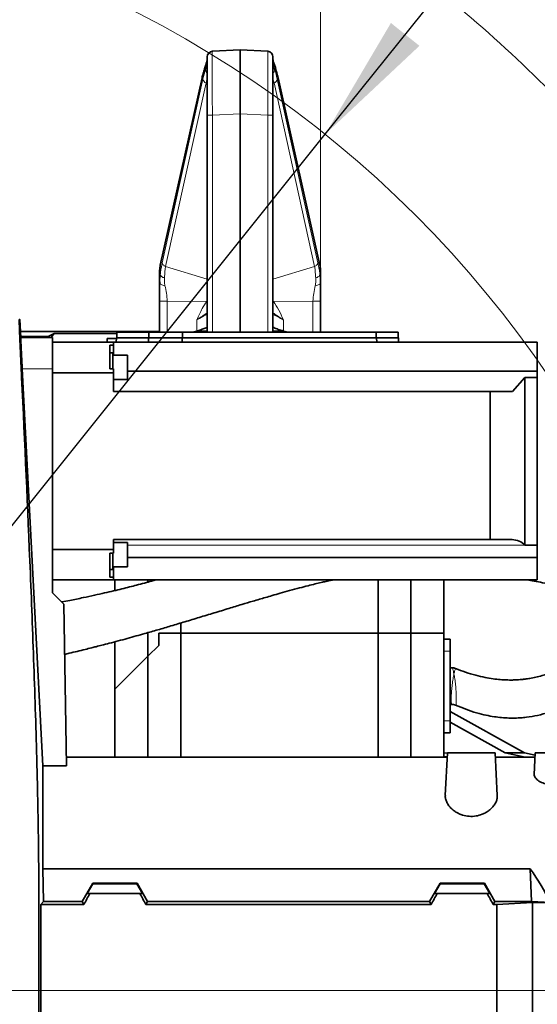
# Model space of a CAD drawing. Header units: millimetres. Extents: x 0 to 12115, y 0 to 8400.
# Tile 69 of 123: x 7203 to 7487, y 1424 to 1963. Entities that reach past the tile are written whole.
import ezdxf

# ---------------------------------------------------------------- set-up
doc = ezdxf.new("R2010")
doc.units = ezdxf.units.MM
doc.header["$LTSCALE"] = 20
doc.linetypes.add('CENTERX2', pattern=[20.32, 12.7, -2.54, 2.54, -2.54])
doc.layers.add('SVART_TEXT', color=7, linetype='Continuous')
doc.styles.add('SLDTEXTSTYLE0', font='TXT', dxfattribs={"width": 0.605})
doc.dimstyles.new('SLDDIMSTYLE0', dxfattribs={"dimtxt": 70, "dimasz": 70, "dimexe": 0, "dimexo": 0.0625, "dimgap": 17.5, "dimtad": 1, "dimdec": 1, "dimrnd": 1e-09, "dimzin": 12, "dimdsep": 46, "dimtxsty": 'SLDTEXTSTYLE0', "dimsah": 1, "dimcen": 0.09, "dimadec": 0, "dimazin": 3, "dimtfac": 1, "dimtofl": 0, "dimtmove": 0, "dimatfit": 3, "dimfxl": 1, "dimfrac": 2, "dimtolj": 1, "dimtzin": 12, "dimarcsym": 0})
doc.dimstyles.new('SLDDIMSTYLE17', dxfattribs={"dimtxt": 70, "dimasz": 70, "dimexe": 0, "dimexo": 0.0625, "dimgap": 17.5, "dimtad": 0, "dimtih": 1, "dimtoh": 1, "dimdec": 1, "dimrnd": 1e-09, "dimzin": 12, "dimdsep": 46, "dimtxsty": 'SLDTEXTSTYLE0', "dimsah": 1, "dimcen": 0, "dimadec": 0, "dimazin": 3, "dimtfac": 1, "dimtofl": 0, "dimtmove": 0, "dimatfit": 3, "dimfxl": 1, "dimfrac": 2, "dimtolj": 1, "dimtzin": 12, "dimarcsym": 0})

# ---------------------------------------------------------------- blocks, each defined once
blk = doc.blocks.new('_D_77')
at = {"layer": 'SVART_TEXT'}
for p, q in [((7370.63, 1900.23), (7599.82, 2186.41)), ((7599.82, 2186.41), (8618.66, 2186.41)), ((6995.56, 1431.91), (7370.63, 1900.23))]:
    blk.add_line(p, q, dxfattribs=at)
blk.add_solid([(7370.63, 1900.23), (7422.19, 1948.62), (7406.58, 1961.12)], dxfattribs=at)
at = {"layer": 'SVART_TEXT', "char_height": 70, "attachment_point": 1, "style": 'SLDTEXTSTYLE0'}
for s, insert in [('R600', (8009.32, 2491.5)), ('Smallest circumscribed', (7629.82, 2384.07)), ('radius axis 1 front side', (7643.09, 2276.64))]:
    blk.add_mtext(s, dxfattribs=dict(at, insert=insert))
blk = doc.blocks.new('_D_78')
at = {"color": 7, "linetype": 'Continuous', "lineweight": 0}
for p, q in [((9298.06, 1431.91), (9298.06, 2254.61)), ((6999.56, 1431.91), (9328.06, 1431.91)), ((9298.06, 1431.91), (9298.06, 1209.41)), ((8474.06, 1209.41), (9328.06, 1209.41))]:
    blk.add_line(p, q, dxfattribs=at)
at = {"color": 7, "linetype": 'Continuous', "lineweight": 18}
for points in [[(9298.06, 1431.91), (9288.06, 1361.91), (9308.06, 1361.91)], [(9298.06, 1209.41), (9308.06, 1279.41), (9288.06, 1279.41)]]:
    blk.add_solid(points, dxfattribs=at)
at = {"color": 7, "linetype": 'Continuous', "lineweight": 18, "char_height": 70, "attachment_point": 1, "rotation": 90, "style": 'SLDTEXTSTYLE0'}
for s, insert in [('(2x M8)', (9207.83, 1927.75)), ('222,5', (9207.83, 1634.63))]:
    blk.add_mtext(s, dxfattribs=dict(at, insert=insert))
blk = doc.blocks.new('_D_79')
at = {"color": 7, "linetype": 'Continuous', "lineweight": 0}
for p, q in [((9116.87, 1618.91), (9116.87, 2177.42)), ((8490.06, 1618.91), (9146.87, 1618.91)), ((9116.87, 1431.91), (9116.87, 1618.91)), ((6999.56, 1431.91), (9146.87, 1431.91))]:
    blk.add_line(p, q, dxfattribs=at)
at = {"color": 7, "linetype": 'Continuous', "lineweight": 18}
for points in [[(9116.87, 1618.91), (9106.87, 1548.91), (9126.87, 1548.91)], [(9116.87, 1431.91), (9126.87, 1501.91), (9106.87, 1501.91)]]:
    blk.add_solid(points, dxfattribs=at)
at = {"color": 7, "linetype": 'Continuous', "lineweight": 18, "char_height": 70, "attachment_point": 1, "rotation": 90, "style": 'SLDTEXTSTYLE0'}
for s, insert in [('(2x M8)', (9026.63, 1850.56)), ('187', (9026.63, 1637.65))]:
    blk.add_mtext(s, dxfattribs=dict(at, insert=insert))
blk = doc.blocks.new('_D_81')
at = {"color": 7, "linetype": 'Continuous', "lineweight": 0}
for p, q in [((6623.06, 1813), (6623.06, 2216.41)), ((7368.06, 1822.87), (7368.06, 2216.41)), ((6623.06, 2186.41), (7368.06, 2186.41))]:
    blk.add_line(p, q, dxfattribs=at)
at = {"color": 7, "linetype": 'Continuous', "lineweight": 18}
for points in [[(6623.06, 2186.41), (6693.06, 2176.41), (6693.06, 2196.41)], [(7368.06, 2186.41), (7298.06, 2196.41), (7298.06, 2176.41)]]:
    blk.add_solid(points, dxfattribs=at)
at = {"color": 7, "linetype": 'Continuous', "lineweight": 18, "insert": (6915.35, 2276.64), "char_height": 70, "attachment_point": 1, "style": 'SLDTEXTSTYLE0'}
blk.add_mtext('745', dxfattribs=at)

msp = doc.modelspace()

# ---------------------------------------------------------------- linework, layer by layer
at = {"color": 7, "linetype": 'Continuous', "lineweight": 35}
for p, q in [((7308.904537, 1945.614535), (7324.061545, 1946.40888)), ((7324.061545, 1911.456846), (7324.061545, 1946.40888)), ((7324.061545, 1946.40888), (7339.218553, 1945.614535)), ((7306.061545, 1910.662501), (7306.061545, 1942.618646)), ((7342.061545, 1942.618646), (7342.061545, 1910.662501)), ((7303.256232, 1931.054064), (7280.393311, 1828.541865)), ((7367.72978, 1828.541865), (7344.866858, 1931.054064)), ((7306.061545, 1791.90888), (7306.061545, 1910.662501)), ((7324.061545, 1911.456846), (7324.061545, 1791.90888)), ((7342.061545, 1910.662501), (7342.061545, 1791.90888)), ((7280.061545, 1818.864975), (7280.061545, 1825.558283)), ((7368.061545, 1825.558283), (7368.061545, 1818.866633)), ((7280.061545, 1818.865199), (7280.100467, 1819.446424)), ((7280.15548, 1818.645144), (7280.061545, 1818.863101)), ((7280.066682, 1819.464311), (7280.108505, 1818.641593)), ((7368.061545, 1818.866572), (7367.97124, 1818.656897)), ((7368.014657, 1818.615131), (7368.056503, 1819.457992)), ((7368.023227, 1819.43876), (7368.061545, 1818.866737)), ((7280.061545, 1791.90888), (7280.061545, 1809.00318)), ((7368.061545, 1809.00318), (7368.061545, 1791.90888)), ((7204.03039, 1788.976997), (7203.509666, 1798.913001)), ((7203.854775, 1792.327929), (7280.061545, 1792.327929)), ((7203.997746, 1789.599881), (7219.438443, 1789.7362)), ((7204.028816, 1788.975482), (7221.361545, 1788.975482)), ((7219.438443, 1789.7362), (7218.861136, 1788.975482)), ((7219.438443, 1789.7362), (7222.344523, 1791.210465)), ((7220.708624, 1788.975482), (7222.344523, 1791.210465)), ((7221.361545, 1771.917529), (7221.361545, 1788.975482)), ((7256.561545, 1791.210465), (7222.344523, 1791.210465)), ((7251.382611, 1786.475482), (7251.388044, 1788.535327)), ((7256.357958, 1788.535327), (7251.388044, 1788.535327)), ((7256.364478, 1788.90888), (7256.322003, 1786.475482)), ((7256.364478, 1788.90888), (7273.964137, 1788.90888)), ((7256.561545, 1788.90888), (7256.561545, 1791.90888)), ((7274.063293, 1791.90888), (7256.561545, 1791.90888)), ((7273.964137, 1788.90888), (7273.94284, 1786.475482)), ((7273.964137, 1788.90888), (7292.364478, 1788.90888)), ((7274.063293, 1788.90888), (7274.063293, 1791.90888)), ((7292.561545, 1791.90888), (7274.063293, 1791.90888)), ((7292.364478, 1788.90888), (7292.322003, 1786.475482)), ((7292.364478, 1788.90888), (7398.758612, 1788.90888)), ((7398.561545, 1791.90888), (7292.561545, 1791.90888)), ((7292.561545, 1788.90888), (7292.561545, 1791.90888)), ((7300.382805, 1792.617477), (7297.826613, 1791.90888)), ((7350.296477, 1791.90888), (7347.740286, 1792.617477)), ((7398.561545, 1788.90888), (7398.561545, 1791.90888)), ((7410.561545, 1791.90888), (7398.561545, 1791.90888)), ((7398.758612, 1788.90888), (7398.801087, 1786.475482)), ((7398.758612, 1788.90888), (7410.758612, 1788.90888)), ((7410.561545, 1788.90888), (7410.561545, 1791.90888)), ((7410.801087, 1786.475482), (7410.758612, 1788.90888)), ((7254.861545, 1786.475482), (7221.361545, 1786.475482)), ((7252.861545, 1784.904634), (7254.861545, 1784.904634)), ((7252.861545, 1784.904634), (7252.861545, 1771.851495)), ((7254.861545, 1784.904634), (7254.861545, 1786.475482)), ((7254.861545, 1786.475482), (7486.661545, 1786.475482)), ((7254.861545, 1779.375724), (7254.861545, 1784.904634)), ((7486.661545, 1786.475482), (7486.661545, 1770.674534)), ((7254.461545, 1780.740724), (7252.861545, 1780.740724)), ((7254.461545, 1771.851495), (7254.461545, 1780.740724)), ((7262.461545, 1779.375724), (7254.461545, 1779.375724)), ((7262.461545, 1779.375724), (7262.461545, 1766.105724)), ((7204.884693, 1771.917529), (7216.061545, 1554.763496)), ((7221.361545, 1649.475482), (7221.361545, 1771.917529)), ((7221.361545, 1769.807666), (7254.861545, 1769.807666)), ((7252.861545, 1771.851495), (7254.861545, 1771.851495)), ((7254.861545, 1769.807666), (7254.861545, 1771.851495)), ((7254.861545, 1769.807666), (7254.861545, 1759.475482)), ((7262.461545, 1770.674534), (7486.661545, 1770.674534)), ((7479.910977, 1767.223429), (7473.17579, 1759.475482)), ((7479.910977, 1675.551632), (7479.910977, 1767.223429)), ((7479.910977, 1767.223429), (7486.661545, 1767.223429)), ((7486.661545, 1767.223429), (7486.661545, 1770.674534)), ((7486.661545, 1767.223429), (7486.661545, 1675.551632)), ((7254.861545, 1766.105724), (7262.461545, 1766.105724)), ((7254.861545, 1759.475482), (7460.910977, 1759.475482)), ((7460.910977, 1678.475482), (7460.910977, 1759.475482)), ((7460.910977, 1759.475482), (7473.17579, 1759.475482)), ((7254.861545, 1678.475482), (7460.910977, 1678.475482)), ((7254.861545, 1678.475482), (7254.861545, 1673.143298)), ((7262.461545, 1676.84524), (7254.861545, 1676.84524)), ((7262.461545, 1676.84524), (7262.461545, 1674.901894)), ((7472.844981, 1678.475482), (7460.910977, 1678.475482)), ((7479.910977, 1675.551632), (7479.920447, 1675.542149)), ((7479.910977, 1675.551632), (7486.661545, 1675.551632)), ((7486.661545, 1675.551632), (7486.661545, 1668.740294)), ((7254.861545, 1673.143298), (7221.361545, 1673.143298)), ((7252.861545, 1671.099469), (7254.861545, 1671.099469)), ((7252.861545, 1671.099469), (7252.861545, 1658.04633)), ((7254.461545, 1662.21024), (7254.461545, 1671.099469)), ((7254.861545, 1671.099469), (7254.861545, 1673.143298)), ((7262.461545, 1674.901894), (7262.461545, 1663.57524)), ((7486.661545, 1668.740294), (7262.461545, 1668.740294)), ((7486.661545, 1668.740294), (7486.661545, 1656.475482)), ((7252.861545, 1662.21024), (7254.461545, 1662.21024)), ((7254.461545, 1663.57524), (7262.461545, 1663.57524)), ((7254.861545, 1658.04633), (7254.861545, 1663.57524)), ((7221.361545, 1656.475482), (7254.861545, 1656.475482)), ((7252.861545, 1658.04633), (7254.861545, 1658.04633)), ((7254.861545, 1656.475482), (7254.861545, 1658.04633)), ((7254.861545, 1656.475482), (7486.661545, 1656.475482)), ((7255.561545, 1650.644176), (7255.561545, 1656.475482)), ((7273.561545, 1655.228701), (7273.561545, 1656.475482)), ((7399.561545, 1627.40888), (7399.561545, 1656.475482)), ((7417.561545, 1627.40888), (7417.561545, 1656.475482)), ((7435.561545, 1627.40888), (7435.561545, 1656.475482)), ((7227.605516, 1643.231512), (7221.361545, 1649.475482)), ((7227.605516, 1643.231512), (7229.149731, 1554.763496)), ((7291.561545, 1627.40888), (7291.561545, 1632.862039)), ((7273.561545, 1614.658312), (7273.561545, 1627.586833)), ((7279.561545, 1620.658312), (7279.561545, 1627.40888)), ((7279.561545, 1627.40888), (7291.561545, 1627.40888)), ((7291.561545, 1627.40888), (7399.561545, 1627.40888)), ((7291.561545, 1559.40888), (7291.561545, 1627.40888)), ((7399.561545, 1559.40888), (7399.561545, 1627.40888)), ((7399.561545, 1627.40888), (7417.561545, 1627.40888)), ((7417.561545, 1627.40888), (7417.561545, 1559.40888)), ((7417.561545, 1627.40888), (7435.561545, 1627.40888)), ((7435.561545, 1559.40888), (7435.561545, 1627.40888)), ((7255.561545, 1596.658312), (7255.561545, 1622.605494)), ((7439.060051, 1624.038155), (7435.561545, 1624.038155)), ((7439.060051, 1624.038155), (7439.060051, 1617.419429)), ((7273.561545, 1614.658312), (7279.561545, 1620.658312)), ((7439.060051, 1617.419429), (7439.060051, 1579.403986)), ((7273.561545, 1614.658312), (7255.561545, 1596.658312)), ((7273.561545, 1559.40888), (7273.561545, 1614.658312)), ((7255.561545, 1596.658312), (7255.561545, 1559.40888)), ((7479.667156, 1561.90888), (7439.060051, 1584.50611)), ((7439.060051, 1579.403986), (7439.060051, 1572.78526)), ((7469.125188, 1561.90888), (7439.060051, 1578.556788)), ((7439.060051, 1572.78526), (7435.561545, 1572.78526)), ((7437.430526, 1559.40888), (7229.068645, 1559.40888)), ((7435.561545, 1561.791416), (7437.546192, 1561.615914)), ((7435.561545, 1559.919534), (7437.448566, 1559.753112)), ((7437.561545, 1561.90888), (7436.33301, 1538.467037)), ((7437.561545, 1561.90888), (7463.561545, 1561.90888)), ((7464.790245, 1538.463886), (7463.561545, 1561.90888)), ((7485.430526, 1559.40888), (7463.692565, 1559.40888)), ((7480.105388, 1559.40888), (7469.125188, 1561.90888)), ((7469.125188, 1561.90888), (7479.667156, 1561.90888)), ((7485.490139, 1560.546371), (7479.667156, 1561.90888)), ((7484.938922, 1550.028523), (7485.561545, 1561.90888)), ((7485.561545, 1561.90888), (7497.561545, 1561.90888)), ((7216.061545, 1498.348368), (7216.061545, 1554.763496)), ((7229.149731, 1554.763496), (7216.061545, 1554.763496)), ((7216.468726, 1480.457744), (7216.061545, 1498.348368)), ((7216.061545, 1498.348368), (7482.752533, 1498.348368)), ((7483.497086, 1480.457744), (7482.752533, 1498.348368)), ((7237.667308, 1480.457744), (7243.430225, 1490.476079)), ((7240.452249, 1484.90888), (7243.548349, 1490.271482)), ((7243.430225, 1490.476079), (7243.548349, 1490.271482)), ((7267.692865, 1490.476079), (7243.430225, 1490.476079)), ((7267.574741, 1490.271482), (7243.548349, 1490.271482)), ((7267.692865, 1490.476079), (7267.574741, 1490.271482)), ((7267.574741, 1490.271482), (7270.670841, 1484.90888)), ((7273.455782, 1480.457744), (7267.692865, 1490.476079)), ((7427.667308, 1480.457744), (7433.430225, 1490.476079)), ((7433.548349, 1490.271482), (7430.452249, 1484.90888)), ((7433.430225, 1490.476079), (7433.548349, 1490.271482)), ((7457.692865, 1490.476079), (7433.430225, 1490.476079)), ((7457.574741, 1490.271482), (7433.548349, 1490.271482)), ((7457.574741, 1490.271482), (7457.692865, 1490.476079)), ((7460.670841, 1484.90888), (7457.574741, 1490.271482)), ((7463.455782, 1480.457744), (7457.692865, 1490.476079)), ((7240.452249, 1484.90888), (7241.91146, 1484.90888)), ((7269.21163, 1484.90888), (7241.91146, 1484.90888)), ((7269.21163, 1484.90888), (7270.670841, 1484.90888)), ((7431.91146, 1484.90888), (7430.452249, 1484.90888)), ((7459.21163, 1484.90888), (7431.91146, 1484.90888)), ((7460.670841, 1484.90888), (7459.21163, 1484.90888)), ((7215.039594, 1478.893735), (7216.468726, 1480.457744)), ((7215.039594, 1478.893735), (7215.039594, 1431.90888)), ((7215.039594, 1478.893735), (7238.570289, 1478.893735)), ((7216.468726, 1480.457744), (7237.667308, 1480.457744)), ((7238.570289, 1478.893735), (7237.667308, 1480.457744)), ((7272.552801, 1478.893735), (7273.455782, 1480.457744)), ((7428.570289, 1478.893735), (7272.552801, 1478.893735)), ((7427.667308, 1480.457744), (7273.455782, 1480.457744)), ((7428.570289, 1478.893735), (7427.667308, 1480.457744)), ((7462.552801, 1478.893735), (7463.455782, 1480.457744)), ((7464.561545, 1478.893735), (7462.552801, 1478.893735)), ((7483.497086, 1480.457744), (7463.455782, 1480.457744)), ((7464.561545, 1478.893735), (7484.061545, 1480.005227)), ((7464.561545, 1431.90888), (7464.561545, 1478.893735)), ((7483.497086, 1480.457744), (7493.787321, 1480.005227)), ((7484.061545, 1431.90888), (7484.061545, 1480.005227)), ((7484.061545, 1480.005227), (7493.787321, 1480.005227)), ((7215.039594, 1431.90888), (7215.039594, 1384.924025)), ((7464.561545, 1384.924025), (7464.561545, 1431.90888)), ((7484.061545, 1383.812533), (7484.061545, 1431.90888))]:
    msp.add_line(p, q, dxfattribs=at)
at = {"color": 8, "linetype": 'Continuous', "lineweight": 18}
for p, q in [((7305.144508, 1935.431134), (7305.144508, 1937.174302)), ((7342.978582, 1937.174302), (7342.978582, 1935.431134)), ((7303.230146, 1930.401029), (7280.367224, 1827.88883)), ((7281.514679, 1829.931825), (7303.727044, 1930.349368)), ((7305.484047, 1928.308102), (7283.271683, 1827.890559)), ((7306.061545, 1928.03881), (7305.484047, 1928.308102)), ((7342.639043, 1928.308102), (7342.061545, 1928.03881)), ((7364.851408, 1827.890559), (7342.639043, 1928.308102)), ((7344.396047, 1930.349368), (7366.608411, 1829.931825)), ((7367.755866, 1827.88883), (7344.892945, 1930.401029)), ((7308.904537, 1910.662501), (7306.061545, 1910.662501)), ((7324.061545, 1911.456846), (7308.904537, 1910.662501)), ((7308.904537, 1910.662501), (7308.904537, 1791.90888)), ((7339.218553, 1910.662501), (7324.061545, 1911.456846)), ((7339.218553, 1791.90888), (7339.218553, 1910.662501)), ((7339.218553, 1910.662501), (7342.061545, 1910.662501)), ((7280.367224, 1827.88883), (7280.367224, 1823.429946)), ((7283.271683, 1827.890559), (7306.061545, 1821.026648)), ((7342.061545, 1821.026648), (7364.851408, 1827.890559)), ((7367.755866, 1823.429946), (7367.755866, 1827.88883)), ((7280.100467, 1819.446424), (7280.367224, 1823.429946)), ((7367.755866, 1823.429946), (7368.023227, 1819.43876)), ((7305.855647, 1808.787513), (7284.214388, 1809.00318)), ((7284.214389, 1809.00318), (7284.214389, 1791.90888)), ((7306.061545, 1808.596365), (7305.855647, 1808.787513)), ((7342.267444, 1808.787513), (7342.061545, 1808.596365)), ((7363.908702, 1809.00318), (7342.267444, 1808.787513)), ((7363.908702, 1791.90888), (7363.908702, 1809.00318)), ((7300.382805, 1792.617477), (7300.382805, 1798.70441)), ((7347.740286, 1798.70441), (7347.740286, 1792.617477)), ((7306.061545, 1792.726063), (7300.419128, 1792.627574)), ((7347.703962, 1792.627574), (7342.061545, 1792.726063)), ((7204.884693, 1771.917529), (7221.361545, 1771.917529)), ((7479.920447, 1675.542149), (7262.461545, 1675.542149)), ((7439.060051, 1617.419429), (7435.561545, 1617.419429)), ((7439.060051, 1579.403986), (7435.561545, 1579.403986)), ((7215.039594, 1431.90888), (7214.030713, 1431.90888)), ((7215.039594, 1431.90888), (7464.561545, 1431.90888)), ((7484.061545, 1431.90888), (7464.561545, 1431.90888)), ((7559.287831, 1431.90888), (7484.061545, 1431.90888))]:
    msp.add_line(p, q, dxfattribs=at)
at = {"color": 7, "linetype": 'CENTERX2', "lineweight": 18}
msp.add_line((7955.231322, 1431.90888), (7082.484821, 1431.90888), dxfattribs=at)
at = {"color": 8, "linetype": 'Continuous', "lineweight": 18, "flags": 128}
for points in [[(7305.281499, 1938.205621), (7305.158587, 1937.70996), (7305.144508, 1937.174302)], [(7342.845962, 1938.19356), (7342.964503, 1937.70996), (7342.978582, 1937.174302)], [(7303.256408, 1931.05485), (7303.226053, 1930.878407), (7303.230146, 1930.401029)], [(7344.866683, 1931.054849), (7344.897038, 1930.878407), (7344.892945, 1930.401029)], [(7280.393311, 1828.541865), (7280.363132, 1828.366208), (7280.367224, 1827.88883)], [(7367.72978, 1828.541865), (7367.759959, 1828.366208), (7367.755866, 1827.88883)], [(7342.061545, 1809.235572), (7342.267421, 1808.787567), (7342.267444, 1808.787513), (7342.267444, 1808.787513)], [(7441.930193, 1607.858748), (7441.824136, 1607.896932), (7441.501118, 1606.964077), (7441.405148, 1606.595521), (7441.40514, 1606.59549), (7441.40514, 1606.59549)]]:
    msp.add_lwpolyline(points, dxfattribs=at)
at = {"color": 7, "linetype": 'CENTERX2', "lineweight": 18}
msp.add_circle((6995.561545, 1431.90888), 700, dxfattribs=at)
at = {"color": 7, "linetype": 'Continuous', "lineweight": 18}
msp.add_circle((6995.561545, 1431.90888), 600, dxfattribs=at)
at = {"color": 7, "linetype": 'Continuous', "lineweight": 35}
for centre, radius, start, end in [((7309.061545, 1942.618646), 3, 93, 180), ((7339.061545, 1942.618646), 3, 360, 87), ((7472.844981, 1668.475482), 10, 44.96434928, 90)]:
    msp.add_arc(centre, radius, start, end, dxfattribs=at)
at = {"color": 8, "linetype": 'Continuous', "lineweight": 18}
for centre, radius, start, end in [((7307.961602, 1935.716564), 2.831517, 185.78550049, 227.85273731), ((7340.161489, 1935.716564), 2.831517, 312.14726269, 354.21449951), ((7306.449115, 1930.915572), 2.780335, 191.75025328, 249.68965442), ((7341.673975, 1930.915572), 2.780335, 290.31034558, 348.24974672)]:
    msp.add_arc(centre, radius, start, end, dxfattribs=at)
for centre, major_axis, ratio, start_param, end_param in [((7309.061545, 1910.574731), (-0.156974, 35.039805), 0.0044695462, 0.0002141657, 1.5682714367), ((7339.061545, 1910.574731), (0.156974, 35.039805), 0.0044695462, 4.7149138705, 6.2829711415), ((7309.418283, 1885.713939), (0.08593, 57.080155), 0.1760826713, 0.4477329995, 0.6717750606), ((7309.895332, 1883.281474), (-1.263602, 56.680377), 0.1628969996, 0.3989326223, 0.5873332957), ((7338.704808, 1885.713939), (-0.08593, 57.080155), 0.1760826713, 5.6114102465, 5.8354523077), ((7338.227758, 1883.281474), (1.263602, 56.680377), 0.1628969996, 5.6958520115, 5.8842526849), ((7312.84948, 1883.281474), (-2.663373, 53.980615), 0.174607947, 0.4902967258, 0.5756915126), ((7335.27361, 1883.281474), (2.663373, 53.980615), 0.174607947, 5.7074937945, 5.7928885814), ((7300.061545, 1826.688892), (19.955945, 2.0092), 0.6603344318, 2.9001464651, 3.0752067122), ((7348.061545, 1826.688892), (19.955945, -2.0092), 0.6603344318, 0.0663859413, 0.2414461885), ((7293.061545, 1794.586968), (17.999894, 9.793148), 0.0063062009, 0.7603555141, 1.148486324), ((7355.061545, 1794.586968), (17.999894, -9.793148), 0.0063062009, 1.9931063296, 2.3812371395)]:
    msp.add_ellipse(centre, major_axis=major_axis, ratio=ratio, start_param=start_param, end_param=end_param, dxfattribs=at)
at = {"color": 7, "linetype": 'Continuous', "lineweight": 35}
for centre, major_axis, ratio, start_param, end_param in [((7293.061545, 1801.963758), (17.997264, 0.543947), 0.576998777, 5.1138306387, 5.1160406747), ((7355.061545, 1801.963758), (17.997264, -0.543947), 0.576998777, 4.308737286, 4.3109473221), ((7353.064527, 1431.90888), (151.948583, 0), 0.8390996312, 0.3867994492, 0.5481322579), ((7203.014457, 1431.90888), (85.07475, 146.949349), 0.0453552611, 5.0639744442, 5.1074921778), ((7308.108633, 1431.90888), (-85.07475, 146.949349), 0.0453552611, 1.1756931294, 1.219210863), ((7393.014457, 1431.90888), (85.07475, 146.949349), 0.0453552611, 5.0639744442, 5.1074921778), ((7498.108633, 1431.90888), (-85.07475, 146.949349), 0.0453552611, 1.1756931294, 1.219210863)]:
    msp.add_ellipse(centre, major_axis=major_axis, ratio=ratio, start_param=start_param, end_param=end_param, dxfattribs=at)
at = {"color": 8, "linetype": 'Continuous', "lineweight": 18}
for points, knots in [([(7306.061545, 1941.068004), (7306.019263, 1940.566242), (7305.933897, 1939.553183), (7305.409283, 1937.972222), (7305.144508, 1937.174302)], [0, 0, 0, 0, 0.49529466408, 1, 1, 1, 1]), ([(7305.144508, 1935.431134), (7305.405868, 1936.239486), (7305.932471, 1937.868196), (7306.018309, 1939.019777), (7306.061545, 1939.599812)], [0, 0, 0, 0, 0.49631410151, 1, 1, 1, 1]), ([(7342.978582, 1937.174302), (7342.718073, 1937.958416), (7342.192319, 1939.540897), (7342.105397, 1940.555921), (7342.061545, 1941.068004)], [0, 0, 0, 0, 0.4954964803, 1, 1, 1, 1]), ([(7342.061545, 1939.599812), (7342.103524, 1939.028975), (7342.188119, 1937.878652), (7342.713777, 1936.251052), (7342.978582, 1935.431134)], [0, 0, 0, 0, 0.49624129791, 1, 1, 1, 1]), ([(7280.367224, 1823.429946), (7280.414084, 1823.828896), (7280.511313, 1824.656685), (7280.689203, 1825.832823), (7280.883426, 1826.943931), (7281.080219, 1827.936375), (7281.28902, 1828.91408), (7281.432433, 1829.560884), (7281.514679, 1829.931825)], [0, 0, 0, 0, 0.1550393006, 0.321694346, 0.5012075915, 0.6623773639, 0.806374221, 1, 1, 1, 1]), ([(7283.271683, 1827.890559), (7283.164976, 1827.286421), (7282.95174, 1826.079159), (7282.902845, 1823.924335), (7282.757731, 1822.39505), (7282.685604, 1821.634947)], [0, 0, 0, 0, 0.3350239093, 0.6694858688, 1, 1, 1, 1]), ([(7365.437486, 1821.634947), (7365.36412, 1822.400894), (7365.217353, 1823.933167), (7365.169457, 1826.087199), (7364.957426, 1827.28943), (7364.851408, 1827.890559)], [0, 0, 0, 0, 0.3332181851, 0.666601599, 1, 1, 1, 1]), ([(7366.608411, 1829.931825), (7366.690629, 1829.561036), (7366.833529, 1828.916576), (7367.041293, 1827.945459), (7367.23744, 1826.959343), (7367.431767, 1825.849421), (7367.610679, 1824.666527), (7367.708594, 1823.832567), (7367.755866, 1823.429946)], [0, 0, 0, 0, 0.1935446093, 0.3363950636, 0.4959421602, 0.6759630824, 0.8435608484, 1, 1, 1, 1]), ([(7282.685604, 1821.634947), (7282.39567, 1821.739692), (7281.806439, 1821.952563), (7281.105711, 1822.39661), (7280.584524, 1822.898628), (7280.438886, 1823.254726), (7280.367224, 1823.429946)], [0, 0, 0, 0, 0.2460276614, 0.5, 0.7539723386, 1, 1, 1, 1]), ([(7282.685604, 1821.634947), (7282.644738, 1820.968457), (7282.562022, 1819.619435), (7282.812899, 1818.14965), (7282.939829, 1817.406019)], [0, 0, 0, 0, 0.4940546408, 1, 1, 1, 1]), ([(7365.182426, 1817.406354), (7365.309515, 1818.152548), (7365.559808, 1819.622125), (7365.477836, 1820.970985), (7365.437486, 1821.634947)], [0, 0, 0, 0, 0.5077601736, 1, 1, 1, 1]), ([(7367.755866, 1823.429946), (7367.684204, 1823.254726), (7367.538567, 1822.898628), (7367.01738, 1822.39661), (7366.316651, 1821.952563), (7365.72742, 1821.739692), (7365.437486, 1821.634947)], [0, 0, 0, 0, 0.2460276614, 0.5, 0.7539723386, 1, 1, 1, 1]), ([(7282.939057, 1817.403832), (7282.536971, 1817.476104), (7281.715538, 1817.623751), (7280.799984, 1817.98265), (7280.249534, 1818.336845), (7280.178719, 1818.568968), (7280.15548, 1818.645144)], [0, 0, 0, 0, 0.2781421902, 0.5682238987, 0.858304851, 1, 1, 1, 1]), ([(7282.939479, 1817.40377), (7283.248298, 1816.021076), (7283.86134, 1813.276261), (7284.097295, 1810.420405), (7284.214388, 1809.00318)], [0, 0, 0, 0, 0.5037476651, 1, 1, 1, 1]), ([(7363.908702, 1809.00318), (7364.02645, 1810.414177), (7364.264818, 1813.270599), (7364.874477, 1816.016742), (7365.182981, 1817.406363)], [0, 0, 0, 0, 0.4939736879, 1, 1, 1, 1]), ([(7367.97124, 1818.656897), (7367.947367, 1818.57782), (7367.876373, 1818.342659), (7367.323366, 1817.985516), (7366.406981, 1817.626429), (7365.58532, 1817.478697), (7365.183124, 1817.406384)], [0, 0, 0, 0, 0.1461938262, 0.434755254, 0.7233174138, 1, 1, 1, 1]), ([(7300.382805, 1798.70441), (7300.385854, 1798.711482), (7301.287077, 1800.801453), (7302.834116, 1804.360047), (7304.975628, 1807.498017), (7305.855647, 1808.787513)], [0, 0, 0, 0, 0.00199604, 0.5898871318, 1, 1, 1, 1]), ([(7305.855647, 1808.787513), (7305.855654, 1808.787531), (7305.920651, 1808.941474), (7305.991102, 1809.088531), (7306.061545, 1809.235572)], [0, 0, 0, 0, 0.0001179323, 1, 1, 1, 1]), ([(7342.267444, 1808.787513), (7343.31352, 1807.223108), (7345.427543, 1804.061589), (7346.964013, 1800.504603), (7347.737236, 1798.711482), (7347.740286, 1798.70441)], [0, 0, 0, 0, 0.4938392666, 0.9980037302, 1, 1, 1, 1]), ([(7306.061545, 1802.614535), (7305.206038, 1802.014863), (7303.451013, 1800.784668), (7301.444461, 1799.422225), (7300.390607, 1798.709685), (7300.382805, 1798.70441)], [0, 0, 0, 0, 0.4856052, 0.9961918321, 1, 1, 1, 1]), ([(7347.740286, 1798.70441), (7347.732483, 1798.709686), (7346.850468, 1799.306036), (7345.131875, 1800.475385), (7343.245046, 1801.775852), (7342.292699, 1802.453172), (7342.061545, 1802.617572)], [0, 0, 0, 0, 0.003793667, 0.4288637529, 0.861373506, 1, 1, 1, 1]), ([(7440.033694, 1588.391772), (7440.023238, 1588.378982), (7439.876602, 1588.199626), (7439.682714, 1588.898524), (7439.525191, 1590.428506), (7439.551247, 1592.819231), (7439.72011, 1595.753309), (7440.069616, 1599.1472), (7440.562724, 1602.401708), (7440.852745, 1604.285913), (7441.064902, 1605.091389), (7441.06767, 1605.101897)], [0, 0, 0, 0, 0.0111590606, 0.1564886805, 0.301433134, 0.4207058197, 0.5651645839, 0.7115588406, 0.8548106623, 0.9981058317, 1, 1, 1, 1]), ([(7441.06767, 1605.101897), (7441.067329, 1605.107835), (7441.056416, 1605.298182), (7440.941689, 1605.654939), (7440.813611, 1606.301855), (7440.572355, 1607.314159), (7440.307033, 1608.244727), (7440.162572, 1608.226625), (7440.106437, 1608.219591)], [0, 0, 0, 0, 0.0029448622, 0.0944105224, 0.185368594, 0.3636820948, 0.7527362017, 1, 1, 1, 1]), ([(7441.40514, 1606.59549), (7441.405137, 1606.59548), (7441.296383, 1606.189387), (7441.26709, 1605.669706), (7441.070207, 1605.109124), (7441.06767, 1605.1019)], [0, 0, 0, 0, 0.00002514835, 0.98711392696, 1, 1, 1, 1]), ([(7441.06767, 1605.1019), (7441.068774, 1605.092635), (7441.16965, 1604.245799), (7441.567433, 1602.338274), (7441.950492, 1599.024826), (7442.224591, 1595.496984), (7442.324816, 1592.383381), (7442.335242, 1589.841823), (7442.21966, 1588.317004), (7442.095804, 1587.70716), (7441.983368, 1587.937095), (7441.982545, 1587.938777)], [0, 0, 0, 0, 0.0015870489, 0.1450558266, 0.2888109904, 0.4364735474, 0.5831863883, 0.7045894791, 0.8516969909, 0.9989153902, 1, 1, 1, 1]), ([(7177.703307, 1431.90888), (7179.015576, 1431.908863), (7181.613097, 1431.90883), (7185.42757, 1431.908777), (7189.128674, 1431.908788), (7192.712879, 1431.908849), (7198.277816, 1431.908908), (7205.526659, 1431.908839), (7211.26729, 1431.908867), (7214.030713, 1431.90888)], [0, 0, 0, 0, 0.1027261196, 0.2033373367, 0.3018093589, 0.3981230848, 0.492264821, 0.7555866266, 1, 1, 1, 1])]:
    msp.add_open_spline(points, degree=3, knots=knots, dxfattribs=at)
at = {"color": 7, "linetype": 'Continuous', "lineweight": 35}
for points, knots in [([(7306.052565, 1941.029773), (7306.052452, 1941.030285), (7306.050822, 1941.037681), (7306.040728, 1940.781448), (7305.941673, 1940.270218), (7305.706507, 1939.424197), (7305.473527, 1938.70909), (7305.293025, 1938.240525), (7305.279955, 1938.206597)], [0, 0, 0, 0, 0.01542168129, 0.22285162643, 0.45268810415, 0.70643337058, 0.97874334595, 1, 1, 1, 1]), ([(7342.851121, 1938.194321), (7342.73273, 1938.51857), (7342.473325, 1939.229025), (7342.232295, 1940.066232), (7342.096883, 1940.680718), (7342.070993, 1941.003298), (7342.071089, 1941.012165), (7342.071113, 1941.014343)], [0, 0, 0, 0, 0.21556773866, 0.47232497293, 0.71225817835, 0.92935034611, 1, 1, 1, 1]), ([(7305.28356, 1938.211236), (7305.155102, 1937.851924), (7304.770585, 1936.776377), (7304.170823, 1934.790505), (7303.632177, 1932.708998), (7303.33778, 1931.413045), (7303.256232, 1931.054064)], [0, 0, 0, 0, 0.1752932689, 0.5247140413, 0.8683450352, 1, 1, 1, 1]), ([(7344.866858, 1931.054064), (7344.758735, 1931.527397), (7344.440677, 1932.919756), (7343.87923, 1935.046805), (7343.305291, 1936.914463), (7342.947291, 1937.911208), (7342.839531, 1938.211236)], [0, 0, 0, 0, 0.1741439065, 0.5122628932, 0.8531873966, 1, 1, 1, 1]), ([(7280.393311, 1828.541865), (7280.342612, 1828.295329), (7280.159391, 1827.404359), (7280.067688, 1826.404783), (7280.062253, 1825.655863), (7280.061545, 1825.558283)], [0, 0, 0, 0, 0.2496536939, 0.9022343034, 1, 1, 1, 1]), ([(7368.061545, 1825.558283), (7368.057205, 1825.808123), (7368.041511, 1826.711616), (7367.909661, 1827.708845), (7367.749989, 1828.448275), (7367.72978, 1828.541865)], [0, 0, 0, 0, 0.2502861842, 0.9051084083, 1, 1, 1, 1]), ([(7280.061545, 1809.00318), (7280.061545, 1809.56528), (7280.061545, 1810.71373), (7280.061545, 1812.45431), (7280.061545, 1814.375075), (7280.061545, 1816.538499), (7280.061545, 1818.052293), (7280.061545, 1818.86475)], [0, 0, 0, 0, 0.1614520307, 0.3298698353, 0.5072958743, 0.7355641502, 1, 1, 1, 1]), ([(7368.061545, 1818.866529), (7368.061545, 1818.312502), (7368.061545, 1817.253129), (7368.061545, 1815.685975), (7368.061545, 1813.816134), (7368.061545, 1811.607897), (7368.061545, 1809.850184), (7368.061545, 1809.00318)], [0, 0, 0, 0, 0.1807691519, 0.3456547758, 0.4952122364, 0.7567535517, 1, 1, 1, 1]), ([(7214.030713, 1431.90888), (7214.030706, 1435.114648), (7214.030693, 1441.536993), (7214.030963, 1450.984642), (7214.030174, 1460.237312), (7214.033946, 1472.266899), (7214.004698, 1487.185454), (7213.850263, 1505.076969), (7213.514954, 1529.024799), (7212.730696, 1564.960237), (7211.201347, 1612.942365), (7208.381767, 1684.537022), (7205.889849, 1738.932132), (7204.09707, 1776.491943), (7203.927184, 1780.122489), (7203.734261, 1784.427633), (7203.572614, 1788.266917), (7203.445406, 1791.46727), (7203.347788, 1794.103821), (7203.270235, 1796.516999), (7203.234709, 1798.077695), (7203.234404, 1798.89506), (7203.284008, 1798.916894), (7203.362276, 1798.903011), (7203.490053, 1798.911681), (7203.449656, 1798.909744), (7203.424054, 1798.908517)], [0, 0, 0, 0, 0.0212352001, 0.0425420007, 0.062799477, 0.0831188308, 0.1239038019, 0.1646913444, 0.2049044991, 0.2870715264, 0.4094978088, 0.5319322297, 0.7749311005, 0.7811474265, 0.7873780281, 0.8000911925, 0.8125792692, 0.8188024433, 0.8298004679, 0.8407948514, 0.8521083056, 0.8617738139, 0.8716342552, 0.8915025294, 0.9312383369, 1, 1, 1, 1]), ([(7306.061545, 1794.667672), (7305.695083, 1794.50834), (7304.675394, 1794.064997), (7302.780003, 1793.337915), (7301.16735, 1792.852699), (7300.419128, 1792.627574)], [0, 0, 0, 0, 0.2311921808, 0.6432968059, 1, 1, 1, 1]), ([(7347.703962, 1792.627574), (7346.774948, 1792.912141), (7344.916562, 1793.481384), (7343.051491, 1794.225144), (7342.219861, 1794.594335), (7342.061545, 1794.664618)], [0, 0, 0, 0, 0.44730629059, 0.8947847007, 1, 1, 1, 1]), ([(7204.028816, 1788.975482), (7204.030613, 1788.925154), (7204.034208, 1788.824499), (7204.071288, 1788.038825), (7204.131336, 1786.797363), (7204.214289, 1785.107081), (7204.318344, 1783.011082), (7204.440281, 1780.579837), (7204.577692, 1777.870024), (7204.726663, 1774.960242), (7204.831843, 1772.935108), (7204.884693, 1771.917529)], [0, 0, 0, 0, 0.1109120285, 0.2218242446, 0.3327372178, 0.4436507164, 0.5546210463, 0.66559204, 0.7766925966, 0.8877936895, 1, 1, 1, 1]), ([(7278.069658, 1656.475482), (7277.233968, 1656.240169), (7275.164132, 1655.657344), (7271.601386, 1654.691873), (7267.604279, 1653.635605), (7263.464263, 1652.57578), (7259.289089, 1651.536942), (7254.72521, 1650.436523), (7249.751895, 1649.277949), (7244.210256, 1648.034022), (7237.892277, 1646.678887), (7231.875122, 1645.439081), (7227.925001, 1644.690796), (7226.429525, 1644.407502)], [0, 0, 0, 0, 0.049312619, 0.1221374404, 0.2094484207, 0.2838275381, 0.3649221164, 0.4538190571, 0.5502205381, 0.6542231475, 0.7748377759, 0.9147558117, 1, 1, 1, 1]), ([(7228.085467, 1615.735127), (7228.91515, 1615.928626), (7231.216808, 1616.465418), (7234.93592, 1617.359495), (7239.012016, 1618.351894), (7242.458367, 1619.209096), (7245.51417, 1619.981315), (7248.740518, 1620.807803), (7252.771595, 1621.858416), (7257.418752, 1623.094897), (7262.318988, 1624.426718), (7267.147167, 1625.764882), (7272.708895, 1627.333642), (7279.070429, 1629.164019), (7286.409055, 1631.318733), (7293.979566, 1633.578649), (7301.84936, 1635.956992), (7309.854468, 1638.393819), (7317.619736, 1640.760433), (7324.714855, 1642.91148), (7330.284087, 1644.583241), (7334.561794, 1645.853115), (7338.058933, 1646.881387), (7341.862112, 1647.986531), (7346.26279, 1649.244103), (7351.255685, 1650.637542), (7356.304248, 1652.000455), (7360.986416, 1653.214509), (7364.911361, 1654.19084), (7368.207399, 1654.978519), (7371.165747, 1655.654995), (7373.346747, 1656.141551), (7374.631906, 1656.407038), (7374.963229, 1656.475482)], [0, 0, 0, 0, 0.0162924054, 0.0451974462, 0.0731163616, 0.0963996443, 0.1130243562, 0.1335494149, 0.1606617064, 0.1935503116, 0.2267288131, 0.2592391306, 0.2910252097, 0.3394077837, 0.3887760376, 0.4412371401, 0.4949515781, 0.551042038, 0.6067649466, 0.6558290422, 0.6981002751, 0.7222258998, 0.7445346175, 0.7706545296, 0.8012805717, 0.8360010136, 0.8742991, 0.9057675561, 0.9325529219, 0.9550015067, 0.9734248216, 0.9931487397, 1, 1, 1, 1]), ([(7481.113441, 1656.475482), (7482.370079, 1656.267454), (7486.879326, 1655.52098), (7494.170028, 1653.941922), (7503.014847, 1651.717623), (7510.346084, 1649.462068), (7516.232113, 1647.347089), (7520.607581, 1645.582483), (7524.323943, 1643.911311), (7527.369041, 1642.393138), (7529.780473, 1641.069449), (7531.702473, 1639.925142), (7533.404965, 1638.839202), (7535.167296, 1637.629644), (7536.798061, 1636.406506), (7538.200988, 1635.266242), (7539.405988, 1634.222945), (7540.700023, 1633.023191), (7542.151962, 1631.559584), (7543.605639, 1629.943546), (7544.929076, 1628.323436), (7546.057555, 1626.82213), (7547.031277, 1625.429811), (7547.966792, 1624.00202), (7548.937073, 1622.419395), (7550.00042, 1620.549105), (7551.141568, 1618.364404), (7552.226179, 1616.087895), (7553.196907, 1613.855181), (7554.042388, 1611.733604), (7554.821706, 1609.569007), (7555.48053, 1607.485806), (7555.995327, 1605.639122), (7556.449281, 1603.811686), (7556.828142, 1602.063991), (7557.132084, 1600.47203), (7557.37813, 1599.049823), (7557.60841, 1597.590103), (7557.831166, 1596.036798), (7558.063948, 1594.268059), (7558.297821, 1592.345586), (7558.560972, 1590.054045), (7558.83302, 1587.566802), (7559.133496, 1584.715424), (7559.459504, 1581.538757), (7559.80439, 1578.134583), (7560.156872, 1574.649827), (7560.675676, 1569.653585), (7561.40194, 1563.070672), (7562.657468, 1554.232599), (7564.308711, 1544.553957), (7565.678881, 1536.333986), (7566.479909, 1530.217714), (7566.857378, 1526.667981), (7567.131915, 1523.399239), (7567.321506, 1520.624643), (7567.443349, 1518.451054), (7567.522099, 1516.764812), (7567.581664, 1515.262043), (7567.636462, 1513.523486), (7567.680192, 1511.713883), (7567.689092, 1510.436692), (7567.69274, 1509.913048)], [0, 0, 0, 0, 0.01436940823, 0.05156230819, 0.08879874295, 0.12573551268, 0.14852857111, 0.16945169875, 0.18781987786, 0.2037025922, 0.21716811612, 0.22810203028, 0.23809727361, 0.25053272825, 0.26508908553, 0.27486604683, 0.28415174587, 0.29563547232, 0.30965588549, 0.32585696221, 0.34085894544, 0.35386921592, 0.36584363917, 0.37701787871, 0.39018758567, 0.4054101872, 0.42233808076, 0.44119702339, 0.45798552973, 0.47317787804, 0.48962777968, 0.50681986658, 0.51962127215, 0.53180481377, 0.54600093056, 0.5568694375, 0.56573227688, 0.57532902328, 0.58571283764, 0.59566956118, 0.60901353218, 0.6214568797, 0.63592659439, 0.65240825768, 0.67081998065, 0.69072978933, 0.71084415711, 0.73097669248, 0.7763773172, 0.82070928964, 0.86552399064, 0.91133678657, 0.92682248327, 0.94175578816, 0.95429964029, 0.9644551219, 0.97217331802, 0.97735784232, 0.9819645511, 0.98749076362, 0.99487125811, 1, 1, 1, 1]), ([(7506.088818, 1612.00092), (7504.855358, 1611.212535), (7502.656816, 1609.807304), (7499.605937, 1608.186012), (7497.315747, 1607.097204), (7495.659451, 1606.380272), (7494.280195, 1605.821951), (7492.490444, 1605.146328), (7489.942497, 1604.292016), (7486.752693, 1603.413137), (7483.547103, 1602.729071), (7480.88456, 1602.303073), (7478.855703, 1602.057172), (7477.183688, 1601.899321), (7475.2807, 1601.768439), (7472.775136, 1601.679521), (7469.739598, 1601.705369), (7466.241491, 1601.906278), (7462.345613, 1602.333043), (7457.869942, 1603.082923), (7452.798943, 1604.268033), (7447.414834, 1605.866007), (7443.768354, 1607.296257), (7441.982129, 1607.996863)], [0, 0, 0, 0, 0.0723628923, 0.1289809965, 0.1704055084, 0.196938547, 0.2172341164, 0.2421857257, 0.2883178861, 0.3443781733, 0.3971484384, 0.440392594, 0.4681792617, 0.4900245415, 0.515932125, 0.5525621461, 0.5999776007, 0.6478530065, 0.7035361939, 0.7673511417, 0.8397839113, 0.9215182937, 1, 1, 1, 1]), ([(7440.107777, 1608.351356), (7440.042321, 1608.351834), (7439.692788, 1608.354384), (7439.343961, 1608.358308), (7439.060459, 1608.361498)], [0, 0, 0, 0, 0.1872693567, 1, 1, 1, 1]), ([(7441.963554, 1607.967662), (7441.61893, 1608.093959), (7441.018258, 1608.314093), (7440.378352, 1608.318892), (7440.10558, 1608.320937)], [0, 0, 0, 0, 0.5737309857, 1, 1, 1, 1]), ([(7441.991182, 1587.964074), (7443.861439, 1587.167711), (7447.6484, 1585.555208), (7453.225629, 1583.75458), (7458.427163, 1582.431), (7462.977788, 1581.596627), (7467.144378, 1581.090364), (7470.919793, 1580.859227), (7474.454445, 1580.846258), (7477.626007, 1580.997645), (7481.748234, 1581.396104), (7486.888002, 1582.276596), (7491.689135, 1583.585288), (7495.36535, 1584.836593), (7498.161572, 1585.903114), (7501.549412, 1587.373223), (7505.374736, 1589.243474), (7507.994498, 1590.761068), (7509.339189, 1591.54003)], [0, 0, 0, 0, 0.0835045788, 0.1690829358, 0.2440892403, 0.3093881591, 0.3655846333, 0.4236106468, 0.4718229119, 0.5173316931, 0.5604468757, 0.6505809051, 0.7419788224, 0.7751914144, 0.8177508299, 0.8702365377, 0.9333940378, 1, 1, 1, 1]), ([(7439.059021, 1588.361821), (7439.283233, 1588.359368), (7439.610786, 1588.355785), (7439.938969, 1588.353453), (7440.042509, 1588.352717)], [0, 0, 0, 0, 0.6845061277, 1, 1, 1, 1]), ([(7440.032673, 1588.318691), (7440.276013, 1588.317198), (7440.92163, 1588.313235), (7441.592516, 1588.147555), (7441.957922, 1587.941224), (7441.974334, 1587.931957)], [0, 0, 0, 0, 0.3661812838, 0.9715324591, 1, 1, 1, 1]), ([(7497.561545, 1543.900421), (7496.914149, 1543.916742), (7495.619199, 1543.949388), (7493.115969, 1544.277922), (7490.193555, 1545.047786), (7487.836772, 1546.198682), (7486.380575, 1547.282973), (7485.535334, 1548.189677), (7485.004355, 1549.118429), (7484.960732, 1549.725167), (7484.938922, 1550.028523)], [0, 0, 0, 0, 0.0916822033, 0.1833866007, 0.3657110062, 0.5587393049, 0.6668537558, 0.7749895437, 0.8874999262, 1, 1, 1, 1]), ([(7436.377097, 1538.464727), (7436.356807, 1538.32487), (7436.256734, 1537.635072), (7436.538041, 1536.256676), (7437.27336, 1534.369866), (7438.539362, 1532.531336), (7440.167501, 1530.879462), (7441.938899, 1529.568265), (7443.842403, 1528.539586), (7446.207883, 1527.617146), (7449.383741, 1526.989181), (7453.14859, 1527.168525), (7456.195835, 1528.042102), (7458.485648, 1529.15241), (7460.380389, 1530.407038), (7462.064796, 1531.938639), (7463.450013, 1533.714265), (7464.356519, 1535.54218), (7464.825231, 1537.15155), (7464.74323, 1538.099851), (7464.712106, 1538.45979)], [0, 0, 0, 0, 0.0149477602, 0.0737247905, 0.1400284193, 0.2063142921, 0.2628365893, 0.3192993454, 0.3624660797, 0.4055854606, 0.4778325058, 0.5502666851, 0.6192092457, 0.6668968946, 0.7146425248, 0.7760068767, 0.8374250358, 0.8996722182, 0.9619192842, 1, 1, 1, 1]), ([(7214.030751, 1265.659021), (7214.030733, 1265.76852), (7214.030697, 1265.988278), (7214.030794, 1267.787192), (7214.030708, 1270.69285), (7214.03075, 1274.783069), (7214.030776, 1279.949448), (7214.030688, 1286.160357), (7214.030794, 1293.490097), (7214.030718, 1301.803933), (7214.030735, 1310.98316), (7214.030787, 1320.986028), (7214.030685, 1331.90173), (7214.030787, 1343.517025), (7214.030733, 1355.669403), (7214.030715, 1368.319751), (7214.030799, 1381.577058), (7214.030707, 1393.678296), (7214.030736, 1404.335165), (7214.030772, 1413.435246), (7214.030746, 1422.638705), (7214.030724, 1428.815628), (7214.030713, 1431.90888)], [0, 0, 0, 0, 0.0527198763, 0.1058062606, 0.1600460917, 0.2146847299, 0.2674043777, 0.3204890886, 0.3747273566, 0.4293636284, 0.4821268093, 0.5352571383, 0.5895440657, 0.644231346, 0.696954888, 0.750044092, 0.8042870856, 0.8589278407, 0.893925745, 0.9290301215, 0.9644600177, 1, 1, 1, 1])]:
    msp.add_open_spline(points, degree=3, knots=knots, dxfattribs=at)
at = {"color": 8, "linetype": 'Continuous', "lineweight": 18}
for points in [[(7283.271683, 1827.890559), (7283.042065, 1828.006942), (7282.582828, 1828.239709), (7282.047949, 1828.741435), (7281.657841, 1829.314348), (7281.5624, 1829.726), (7281.514679, 1829.931825)], [(7366.608411, 1829.931825), (7366.560691, 1829.726), (7366.465249, 1829.314348), (7366.075142, 1828.741435), (7365.540262, 1828.239709), (7365.081026, 1828.006942), (7364.851408, 1827.890559)], [(7284.214389, 1809.00318), (7283.622853, 1809.00318), (7282.439783, 1809.00318), (7281.118933, 1809.00318), (7280.229591, 1809.00318), (7280.11756, 1809.00318), (7280.061545, 1809.00318)], [(7368.061545, 1809.00318), (7368.00553, 1809.00318), (7367.893499, 1809.00318), (7367.004157, 1809.00318), (7365.683308, 1809.00318), (7364.500237, 1809.00318), (7363.908702, 1809.00318)]]:
    msp.add_open_spline(points, degree=3, dxfattribs=at)

# ---------------------------------------------------------------- dimensions: what is measured, and where the dimension line sits
at = {"color": 7, "linetype": 'Continuous', "lineweight": 18}
dim = msp.add_linear_dim(base=(7368.061545, 2186.40888), p1=(6623.061545, 1809.00318), p2=(7368.061545, 1818.866595), dimstyle='SLDDIMSTYLE0', dxfattribs=at)
dim.commit()
dim.dimension.update_dxf_attribs({"geometry": '_D_81', "text_midpoint": (6995.561545, 2186.40888), "dimtype": 160})
for base, p2, picture, middle in [((9298.061545, 1209.40888), (8470.061545, 1209.40888), '_D_78', (9298.061545, 1944.619756)), ((9116.868105, 1618.90888), (8486.061545, 1618.90888), '_D_79', (9116.868105, 1907.533935))]:
    dim = msp.add_linear_dim(base=base, p1=(6995.561545, 1431.90888), p2=p2, angle=90, text='<>  (2x M8)', dimstyle='SLDDIMSTYLE0', dxfattribs=at)
    dim.commit()
    dim.dimension.update_dxf_attribs({"geometry": picture, "text_midpoint": middle, "dimtype": 160})
at = {"layer": 'SVART_TEXT'}
dim = msp.add_radius_dim(center=(6995.561545, 1431.90888), mpoint=(7370.626349, 1900.231838), text='<>\\PSmallest circumscribed\\Pradius axis 1 front side', dimstyle='SLDDIMSTYLE17', dxfattribs=at)
dim.commit()
dim.dimension.update_dxf_attribs({"geometry": '_D_77', "text_midpoint": (8124.240002, 2347.554712), "dimtype": 164})

doc.saveas('drawing.dxf')
